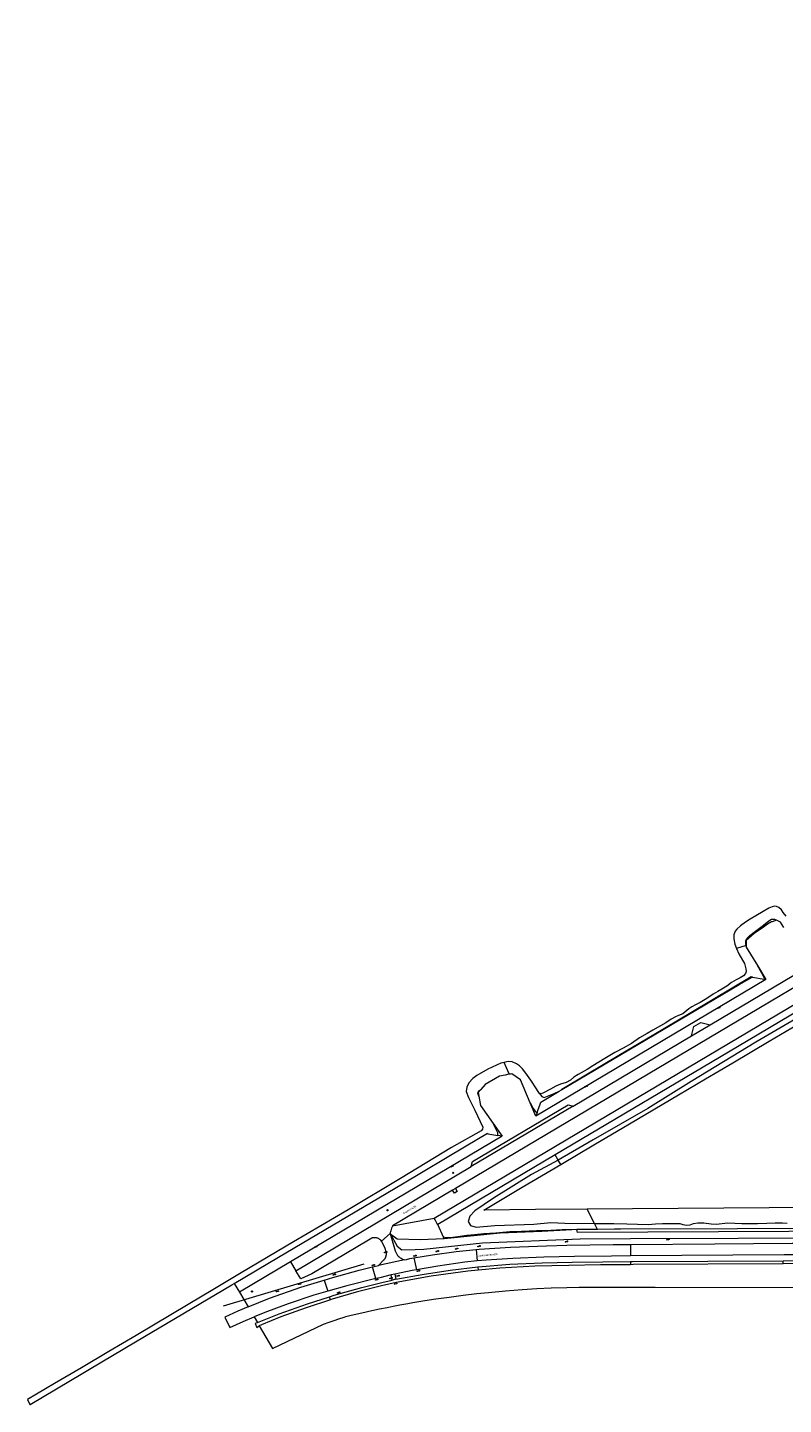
# Model space of a CAD drawing. Header units: metres. Extents: x 138165 to 154469, y 480134 to 494189.
# Tile 55 of 256: x 142538 to 143030, y 491959 to 492855. Entities that reach past the tile are written whole.
import ezdxf

# ---------------------------------------------------------------- set-up
doc = ezdxf.new("R2010")
doc.units = ezdxf.units.M
doc.header["$LTSCALE"] = 0.001
doc.header["$MEASUREMENT"] = 0
for name, color, linetype, lineweight in [('Level 5', 7, 'Continuous', 0), ('TOP-L-topo objecten punt', 7, 'Continuous', 0), ('TOP-L-topo objecten vlak', 7, 'Continuous', 0), ('TOP-L-verharding vangrail', 7, 'Continuous', 0), ('TOP-T-topo huisnummering naamgeving', 7, 'Continuous', 0)]:
    doc.layers.add(name, color=color, linetype=linetype, lineweight=lineweight)
doc.styles.add('Style-INTL_ISO', font='INTL_ISO.shx')
doc.styles.add('Style-STANDARD', font='STANDARD.shx')

# ---------------------------------------------------------------- blocks, each defined once
blk = doc.blocks.new('*U13')
at = {"layer": 'Level 5', "color": 7, "linetype": 'Continuous', "lineweight": 0}
blk.add_circle((0, 0), 0.0415, dxfattribs=at)
blk = doc.blocks.new('150')
at = {"layer": 'Level 5', "color": 7, "linetype": 'Continuous', "lineweight": 0}
blk.add_blockref('*U13', (0, 0), dxfattribs=at)
blk = doc.blocks.new('17')
at = {"layer": 'TOP-L-topo objecten punt', "color": 7, "linetype": 'Continuous', "lineweight": 0}
blk.add_circle((0, 0), 0.025, dxfattribs=at)
at = {"layer": 'TOP-L-topo objecten punt', "color": 7, "linetype": 'Continuous', "lineweight": 0, "style": 'Style-STANDARD'}
blk.add_text('HP', height=0.06, dxfattribs=at).set_placement((0.0483, 0))
blk = doc.blocks.new('14')
at = {"layer": 'TOP-L-topo objecten punt', "color": 7, "linetype": 'Continuous', "lineweight": 0}
blk.add_circle((0, 0), 0.025, dxfattribs=at)
at = {"layer": 'TOP-L-topo objecten punt', "color": 7, "linetype": 'Continuous', "lineweight": 0, "style": 'Style-STANDARD'}
blk.add_text('VB', height=0.06, dxfattribs=at).set_placement((0.0483, 0))
blk = doc.blocks.new('11')
at = {"layer": 'TOP-L-topo objecten punt', "color": 7, "linetype": 'Continuous', "lineweight": 0}
blk.add_circle((0, 0), 0.025, dxfattribs=at)
at = {"layer": 'TOP-L-topo objecten punt', "color": 7, "linetype": 'Continuous', "lineweight": 0, "style": 'Style-STANDARD'}
blk.add_text('AB', height=0.06, dxfattribs=at).set_placement((0.0483, 0))

msp = doc.modelspace()

# ---------------------------------------------------------------- linework, layer by layer
at = {"layer": 'TOP-L-topo objecten vlak', "flags": 128}
for points in [[(142982.29, 492206.31), (144000, 492810.01), (144075.91, 492855.02)], [(142802.57, 492080.44), (143469.1, 492475.78), (143539.69, 492517.65), (143542.83, 492519.51)], [(143245, 492354), (142816.4, 492099.8)], [(143196.74, 492308.58), (143000, 492191.92), (142881.44, 492121.62)], [(143198.99, 492305.3), (143179.37, 492293.89), (143144.17, 492272.95), (143112.66, 492254.06), (143087.42, 492239.23), (143070.05, 492229.12), (143043.3, 492213.29), (143011.91, 492194.97), (142969.96, 492169.37), (142941.65, 492151.88), (142906.09, 492131.41), (142883.39, 492118.17)], [(142884.96, 492115.38), (142906.48, 492128.1), (142929.67, 492141.81), (142961.64, 492160.7), (142979.27, 492171.13), (142996.91, 492181.55), (143020.67, 492195.59), (143046.58, 492210.91), (143074.89, 492227.64), (143101.71, 492243.49), (143124.5, 492256.96), (143152.4, 492273.46), (143180.26, 492289.92), (143200.8, 492302.07)], [(143031.66, 492276.9), (143029.74, 492279.3), (143028.62, 492281.09), (143027.05, 492282.54), (143025.42, 492283.22), (143024.28, 492283.48), (143022.7, 492283.13), (143020.48, 492282.06), (143016.66, 492279.91), (143012.07, 492277.15), (143008.3, 492274.95), (143005.32, 492273), (143002.1, 492270.66), (142999.69, 492268.51), (142998.51, 492267.25), (142997.68, 492264.77), (142997.63, 492262.22), (142998.37, 492258.7), (142999.42, 492255.86)], [(143005.76, 492257.88), (143005.46, 492258.81), (143005.45, 492260.81), (143006.07, 492262.34), (143008.14, 492264.31), (143011.69, 492267.26), (143016.89, 492271.18), (143020.43, 492273.91), (143022.21, 492274.96), (143024.16, 492274.96), (143026.04, 492274.16), (143026.27, 492273.97)], [(143026.27, 492273.97), (143025.48, 492274.32), (143022.54, 492273.34), (143022.19, 492273.36), (143019.62, 492271.78), (143017.07, 492269.86), (143010.9, 492265.69), (143005.76, 492261.19), (143005.76, 492257.88)], [(143030.14, 492269.52), (143028.14, 492273.13), (143026.27, 492273.97)], [(142999.42, 492255.86), (143000.96, 492252.35), (143003.4, 492248.36), (143004.6, 492246.12), (143005.58, 492242.63), (143005.8, 492240.95), (143005.31, 492239.71), (143003.9, 492238.2), (143001.85, 492236.92), (142999.08, 492235.55), (142996.08, 492233.71), (142993.15, 492231.47), (142989.95, 492229.54), (142987.18, 492227.85), (142984.15, 492226.16), (142980.07, 492223.45), (142975.83, 492220.85), (142972.68, 492219.23), (142970.43, 492218.08), (142968.46, 492216.64), (142964.52, 492213.45), (142961.63, 492212.29), (142959.77, 492211.54), (142956.9, 492209.88), (142953.35, 492207.6), (142949.85, 492205.57), (142944.93, 492202.8), (142941.3, 492200.64), (142936.36, 492197.76), (142931.13, 492194.12), (142925.72, 492191.07), (142920.24, 492188.37), (142913.75, 492184.37), (142905.97, 492179.51), (142902.3, 492177.27), (142896.36, 492173.9), (142893.53, 492172.22), (142891.42, 492170.32), (142888.54, 492168.73), (142884.88, 492167.68), (142881.78, 492166.47), (142878.23, 492164.47), (142873.75, 492162.11), (142872.25, 492161.29), (142870.98, 492161.77)], [(143005.76, 492257.88), (142999.42, 492255.86)], [(143005.76, 492257.88), (143005.76, 492256.7), (143013.04, 492244.86)], [(143017.42, 492236.03), (143017.63, 492236.56), (143015.82, 492239.83), (143013.04, 492244.86)], [(143013.04, 492244.86), (143018.59, 492235.83)], [(143018.59, 492235.83), (142868.7, 492146.93)], [(142885.77, 492164.12), (142885.62, 492164.39), (142901.29, 492173.8), (142922.76, 492186.46), (142945.65, 492199.99), (142969.73, 492214.28), (142984.15, 492222.97), (143008.97, 492237.66), (143009.55, 492237.38), (143009.8, 492237.31)], [(142885.77, 492164.12), (143001.2, 492232.4), (143009.56, 492237.35), (143009.8, 492237.31)], [(143009.8, 492237.31), (143017.42, 492236.03)], [(143018.59, 492235.83), (143017.42, 492236.03)], [(142970.18, 492199.12), (142971.7, 492205.21), (142976.21, 492207.82), (142982.29, 492206.31)], [(142893.09, 492153.39), (142970.18, 492199.12)], [(142970.18, 492199.12), (142982.29, 492206.31)], [(142848.11, 492181.86), (142846.03, 492181.4), (142837.45, 492177.46), (142830.38, 492173.31), (142827.68, 492171.36), (142825.1, 492168.62), (142823.84, 492165.68), (142823.5, 492162.96), (142824.87, 492159.07), (142829, 492150.77), (142834.18, 492139.74), (142834.12, 492138.41), (142833.14, 492137.41), (142813.92, 492126.39), (142780.74, 492106.33), (142746.58, 492085.87), (142728.82, 492075.46), (142711.06, 492065.04), (142676.88, 492044.83), (142659.69, 492034.61), (142642.49, 492024.38), (142608.55, 492004.14), (142590.75, 491993.68), (142572.96, 491983.22), (142555.43, 491972.93), (142537.9, 491962.64), (142539.51, 491959.34), (142539.53, 491959.31), (142573.85, 491979.71), (142578.31, 491982.35), (142608.11, 492000), (142670.81, 492037.12), (142672.42, 492038.08)], [(142870.98, 492161.77), (142869.18, 492164.66), (142865.43, 492170.25), (142862.31, 492174.89), (142860.18, 492177.61), (142858.1, 492179.7), (142856.2, 492180.86), (142853.3, 492182.1), (142850.84, 492182.44), (142848.11, 492181.86)], [(142851.32, 492174.33), (142849.65, 492178.23), (142848.11, 492181.86)], [(142848.75, 492173.6), (142845.22, 492172.92), (142835.81, 492167.46), (142833.05, 492164.25)], [(142848.75, 492173.6), (142849.1, 492173.79), (142851.32, 492174.33)], [(142851.99, 492174.22), (142851.44, 492174.11), (142848.75, 492173.6)], [(142851.32, 492174.33), (142851.99, 492174.22)], [(142865.08, 492155.59), (142858.84, 492170.5), (142853.06, 492174.42), (142851.99, 492174.22)], [(142831.74, 492159.79), (142831.7, 492159.88), (142831.06, 492161.73), (142831.15, 492162.53), (142832.06, 492163.58), (142833.05, 492164.25)], [(142833.05, 492164.25), (142831.33, 492162.25), (142831.74, 492159.79)], [(142869.55, 492149.28), (142869.98, 492150.45), (142871.5, 492154.65), (142871.97, 492155.96), (142884.02, 492163.09)], [(142870.98, 492161.77), (142872.66, 492159.65), (142874.21, 492158.99), (142880.67, 492161.7), (142884.02, 492163.09)], [(142884.02, 492163.09), (142885.48, 492163.95), (142885.77, 492164.12)], [(142826.7, 492114.01), (142827.53, 492117.28), (142889.87, 492154.22), (142893.09, 492153.39)], [(142831.74, 492159.79), (142832.76, 492153.74), (142841.11, 492142.09)], [(142865.08, 492155.59), (142867.14, 492151.9), (142868.3, 492150.02), (142869.46, 492149.24), (142869.55, 492149.28)], [(142868.7, 492146.93), (142865.08, 492155.59)], [(142893.09, 492153.39), (142826.7, 492114.01)], [(142869.55, 492149.28), (142868.7, 492146.93)], [(142844.11, 492134.37), (142843.96, 492136.09), (142841.11, 492142.09)], [(142841.11, 492142.09), (142846.95, 492133.93)], [(142672.42, 492038.08), (142701.24, 492055.15), (142781.9, 492102.91), (142823.44, 492127.51), (142837.31, 492135.72), (142837.59, 492135.39), (142844.11, 492134.37)], [(142846.95, 492133.93), (142709.07, 492052.15)], [(142846.95, 492133.93), (142844.11, 492134.37)], [(142881.44, 492121.62), (142804.98, 492076.28)], [(142883.39, 492118.17), (142881.44, 492121.62)], [(142712.54, 492046.29), (142826.7, 492114.01)], [(142883.39, 492118.17), (142866.04, 492108.95), (142841.13, 492093.4), (142829.11, 492085.31), (142825.76, 492081.73), (142824.71, 492078.3), (142826.19, 492075.72), (142829.85, 492074.7), (142842.08, 492075.68), (142867.45, 492076.7), (142878.45, 492077.67), (142887.66, 492077.32), (142906.96, 492077.07)], [(142902.14, 492086.3), (142868.52, 492086.05), (142834.91, 492085.8), (142859.94, 492100.59), (142884.96, 492115.38)], [(142884.96, 492115.38), (142883.39, 492118.17)], [(142814.59, 492098.64), (142775.55, 492075.53)], [(142816.4, 492099.8), (142814.59, 492098.64)], [(142816.4, 492099.8), (142817.54, 492097.81), (142815.84, 492096.77), (142814.59, 492098.64)], [(143139.37, 492088.06), (143109.72, 492087.84), (143080.06, 492087.62), (143050.41, 492087.4), (143020.75, 492087.18), (142991.1, 492086.96), (142961.44, 492086.74), (142931.79, 492086.52), (142902.14, 492086.3)], [(142906.96, 492077.07), (142902.14, 492086.3)], [(142775.55, 492075.53), (142775.39, 492075.24), (142775.2, 492074.86), (142775.04, 492074.52), (142774.78, 492073.91), (142774.53, 492073.2), (142774.29, 492072.33), (142774.15, 492071.66), (142774.07, 492071.12), (142774.02, 492070.69), (142774.01, 492070.63)], [(142775.55, 492075.53), (142802.57, 492080.44)], [(142804.98, 492076.28), (142804.44, 492077.21), (142803.28, 492079.31), (142802.57, 492080.44)], [(142808.59, 492068.07), (142804.98, 492076.28)], [(143400.37, 492073.52), (142895.95, 492071.16), (142895.49, 492073.12)], [(142906.96, 492077.07), (142919.61, 492077.07), (142927.96, 492076.76), (142941.93, 492076.41), (142946.59, 492076.82), (142951.14, 492077), (142955.6, 492076.92), (142959.54, 492076.99), (142962.5, 492076.99), (142964.41, 492076.38), (142967, 492075.87), (142969.24, 492076.23), (142971.31, 492076.94), (142974.14, 492077.49), (142978.18, 492077.45), (142982.86, 492076.84), (142986.22, 492076.53), (142993.84, 492077.4), (143002.83, 492077.13), (143006.81, 492077.07), (143013.1, 492077.03), (143019.22, 492077.32), (143024.52, 492077.46), (143029.32, 492077.53), (143032.38, 492077.29)], [(142908.82, 492073.19), (142906.96, 492077.07)], [(143148.89, 492074.4), (143000, 492073.65), (142923.96, 492073.26), (142919.96, 492073.24), (142908.82, 492073.19)], [(142768.4, 492065.58), (142768.38, 492065.6), (142767.95, 492066.08), (142767.64, 492066.37), (142767.33, 492066.61), (142766.99, 492066.85), (142766.67, 492067.04), (142766.26, 492067.25), (142765.87, 492067.42), (142765.49, 492067.55), (142765.08, 492067.65), (142764.69, 492067.73), (142764.41, 492067.77), (142764.01, 492067.8), (142763.52, 492067.79), (142763.12, 492067.77), (142762.69, 492067.7), (142762.28, 492067.61), (142761.95, 492067.42), (142759.96, 492066.24), (142722.97, 492044.37), (142715.72, 492041.12), (142712.54, 492046.29)], [(142766.47, 492049.73), (142769.73, 492053.19), (142769.88, 492053.33), (142770.02, 492053.48), (142770.15, 492053.63), (142770.28, 492053.78), (142770.4, 492053.94), (142770.52, 492054.11), (142770.63, 492054.27), (142770.74, 492054.45), (142770.84, 492054.62), (142770.93, 492054.8), (142771.01, 492054.98), (142771.09, 492055.17), (142771.17, 492055.36), (142771.23, 492055.55), (142771.29, 492055.74), (142771.34, 492055.93), (142771.38, 492056.13), (142771.42, 492056.33), (142771.45, 492056.53), (142771.47, 492056.73), (142771.48, 492056.93), (142771.49, 492057.13), (142771.49, 492057.33), (142771.48, 492057.53), (142771.47, 492057.74), (142771.45, 492057.94), (142771.42, 492058.14), (142771.38, 492058.33), (142771.33, 492058.53), (142770.68, 492060.72), (142769.51, 492063.55), (142768.4, 492065.58)], [(142774.01, 492070.63), (142768.4, 492065.58)], [(142774.01, 492070.63), (142778.6, 492062.28), (142781.53, 492059.84), (142790.31, 492060.08), (142795.92, 492060.33), (142833.98, 492064.47), (142897.58, 492067.13), (142930.42, 492067.26), (143000.46, 492067.53), (143186.54, 492068.23), (143210.83, 492068.33), (143413.89, 492069.1), (143419.47, 492070.16), (143427.26, 492069.48), (143441.98, 492071.31), (143445.05, 492071.55)], [(142774.01, 492070.63), (142774.84, 492067.46), (142777.26, 492059.31), (142778.44, 492056.7), (142778.63, 492056.48), (142778.83, 492056.26), (142779.03, 492056.04), (142779.23, 492055.84), (142779.45, 492055.64), (142779.66, 492055.44), (142779.89, 492055.25), (142780.11, 492055.06), (142780.34, 492054.88), (142780.58, 492054.71), (142780.82, 492054.54), (142781.06, 492054.38), (142781.31, 492054.23), (142781.57, 492054.08), (142781.82, 492053.94), (142782.08, 492053.8), (142782.34, 492053.67), (142782.61, 492053.55), (142783.22, 492053.3)], [(142809.06, 492067), (142793.48, 492066.42), (142778.48, 492066.94), (142775.89, 492068.69), (142774.01, 492070.63)], [(142892.15, 492072.92), (142885.84, 492072.97), (142878.47, 492072.56), (142869.28, 492072.24), (142859.4, 492071.77), (142851.76, 492071.61), (142842.66, 492070.82), (142835.03, 492070.2), (142828.91, 492069.72), (142823.83, 492069.23), (142818.07, 492068.4), (142813.24, 492067.8), (142810.6, 492067.7), (142808.59, 492068.07)], [(142809.06, 492067), (142808.59, 492068.07)], [(142892.15, 492072.92), (142872.64, 492071.74), (142845.62, 492070.77), (142809.06, 492067)], [(142895.49, 492073.12), (142892.15, 492072.92)], [(142908.82, 492073.19), (142895.49, 492073.12)], [(142789.42, 492054.66), (142801.49, 492056.61), (142817.03, 492058.74), (142829.92, 492060.07)], [(142829.92, 492060.07), (142831.87, 492060.27), (142852.24, 492061.68), (142875.8, 492062.59), (142889.07, 492062.99), (142919.03, 492063.38), (142930.33, 492063.46)], [(142829.92, 492060.07), (142830.67, 492052.64)], [(142930.37, 492055.94), (142918.13, 492055.85), (142893.98, 492055.64), (142874.03, 492055.07), (142853.78, 492054.28), (142836.47, 492053.21), (142830.67, 492052.64)], [(142930.33, 492063.46), (142985.4, 492063.86), (143035.64, 492064.15), (143044.92, 492064.18)], [(142930.33, 492063.46), (142930.37, 492055.94)], [(143044.95, 492056.71), (143030.35, 492056.65), (142930.37, 492055.94)], [(142709.07, 492052.15), (142675.8, 492032.41)], [(142709.07, 492052.15), (142712.54, 492046.29)], [(142730.97, 492040.22), (142736.61, 492041.95), (142753.77, 492046.58), (142762.55, 492048.8)], [(142831.26, 492046.68), (142824.44, 492046.06), (142800.75, 492042.74), (142777.78, 492038.63), (142768.32, 492036.54), (142751.79, 492032.27), (142736.2, 492027.81), (142735.21, 492027.48)], [(142762.55, 492048.8), (142765.53, 492049.55), (142766.47, 492049.73)], [(142764.61, 492041.24), (142762.55, 492048.8)], [(142783.22, 492053.3), (142766.47, 492049.73)], [(142791.1, 492046.87), (142788.36, 492046.35), (142781.03, 492044.94), (142776.94, 492044.11)], [(142777.73, 492040.71), (142794.88, 492043.79), (142812.94, 492046.68), (142831.05, 492048.86)], [(142783.22, 492053.3), (142784.57, 492053.7), (142786.72, 492054.17), (142789.42, 492054.66)], [(142789.42, 492054.66), (142791.1, 492046.87)], [(142830.67, 492052.64), (142822.46, 492051.83), (142805.05, 492049.22), (142791.1, 492046.87)], [(142831.05, 492048.86), (142831.16, 492048.87), (142851.95, 492050.54), (142872.87, 492051.38), (142892.43, 492051.87), (142912.38, 492052.14), (142930.39, 492052.27)], [(142831.05, 492048.86), (142831.26, 492046.68)], [(142930.4, 492050.24), (142910.94, 492050.07), (142890.17, 492049.78), (142868.13, 492049.22), (142845.28, 492047.97), (142831.26, 492046.68)], [(142930.39, 492052.27), (142931.79, 492052.27), (143029.74, 492052.78), (143029.82, 492052.78)], [(142930.39, 492052.27), (142930.4, 492050.24)], [(143029.83, 492050.7), (143029.58, 492050.7), (142932.1, 492050.26), (142930.4, 492050.24)], [(143029.82, 492052.78), (143121.11, 492053.04), (143129.1, 492053.08)], [(143029.83, 492050.7), (143029.82, 492052.78)], [(143129.11, 492051.03), (143121.29, 492050.99), (143029.83, 492050.7)], [(142672.42, 492038.08), (142675.8, 492032.41)], [(142681.58, 492022.73), (142695.35, 492028.36), (142715.86, 492035.59), (142730.97, 492040.22)], [(142730.97, 492040.22), (142733.39, 492032.96)], [(142764.61, 492041.24), (142745.7, 492036.47), (142733.39, 492032.96)], [(142734.57, 492029.41), (142737.55, 492030.38), (142755.58, 492035.47), (142768.64, 492038.71), (142775.36, 492040.2)], [(142774.56, 492043.58), (142767.33, 492041.78), (142764.61, 492041.24)], [(142776.94, 492044.11), (142774.56, 492043.58)], [(142775.36, 492040.2), (142774.56, 492043.58)], [(142777.73, 492040.71), (142775.36, 492040.2)], [(142776.94, 492044.11), (142777.73, 492040.71)], [(142675.8, 492032.41), (142681.58, 492022.73)], [(142733.39, 492032.96), (142724.27, 492030.37), (142707.57, 492024.8), (142692.4, 492019.14), (142685.46, 492016.22)], [(142687.66, 492012.54), (142701.77, 492018.17), (142720.05, 492024.73), (142734.57, 492029.41)], [(142688.78, 492010.36), (142697.45, 491995.72), (142730.55, 492011.55), (142734.24, 492012.85), (142737.61, 492014.02), (142740.61, 492015.04), (142744, 492016.18), (142745.09, 492016.53), (142748.63, 492017.37), (142755.61, 492018.98), (142762.04, 492020.39), (142767.05, 492021.44), (142771.93, 492022.43), (142775.98, 492023.22), (142780.25, 492024.03), (142785.41, 492024.97), (142788.73, 492025.55), (142796.62, 492026.87), (142803.75, 492027.98), (142812.28, 492029.21), (142821.46, 492030.41), (142830.36, 492031.45), (142837.98, 492032.25), (142848.98, 492033.25), (142859.96, 492034.07), (142869.52, 492034.65), (142878.75, 492035.07), (142888.94, 492035.4), (142897.04, 492035.54), (142899.46, 492035.57), (142902.56, 492035.59), (142906.45, 492035.6), (142909.66, 492035.59), (142911.36, 492035.57), (142912.94, 492035.57), (142946.49, 492035.52), (143082.31, 492035.35)], [(142735.21, 492027.48), (142734.57, 492029.41)], [(142681.58, 492022.73), (142674.84, 492019.98), (142666.43, 492016.07), (142669.57, 492009.32), (142678.31, 492013.21), (142685.46, 492016.22)], [(142735.21, 492027.48), (142719.23, 492022.27), (142702.85, 492016.34), (142690.3, 492011.19), (142688.78, 492010.36)], [(142685.46, 492016.22), (142687.66, 492012.54)], [(142687.66, 492012.54), (142686.03, 492011.89), (142687.16, 492009.46), (142688.78, 492010.36)]]:
    msp.add_lwpolyline(points, dxfattribs=at)
at = {"layer": 'TOP-L-verharding vangrail', "flags": 128}
msp.add_lwpolyline([(142665.46, 492023.44), (142756.97, 492050.87)], dxfattribs=at)

# ---------------------------------------------------------------- block references
at = {"layer": 'TOP-L-topo objecten punt', "xscale": 10, "yscale": 10, "zscale": 10}
for name, p in [('17', (142987.14, 492217.16)), ('17', (142900.81, 492165.99)), ('17', (142813.65, 492114.03)), ('150', (142814.96, 492109.96)), ('150', (142772.21, 492085.66)), ('14', (142888.18, 492065.12)), ('11', (142954.18, 492066.51)), ('17', (142724.92, 492061.56)), ('14', (142770.49, 492058.23)), ('14', (142789.52, 492055.86)), ('14', (142804.03, 492058.85)), ('14', (142816.71, 492060.44)), ('14', (142831.23, 492062.01)), ('14', (142762.36, 492049.8)), ('14', (142791.67, 492046.04)), ('11', (142714.41, 492037.56)), ('14', (142737, 492043.59)), ('14', (142764.61, 492040.36)), ('14', (142774.02, 492041.3)), ('14', (142776.91, 492037.7)), ('14', (142778.6, 492042.85)), ('150', (142684.02, 492032.79)), ('11', (142700.04, 492032.72)), ('14', (142739.91, 492031.93))]:
    msp.add_blockref(name, p, dxfattribs=at)

# ---------------------------------------------------------------- texts
at = {"layer": 'TOP-T-topo huisnummering naamgeving', "style": 'Style-INTL_ISO'}
for s, rotation, p in [('Dashorstdijk', 30.5, (142782.85, 492083.01)), ('Oostvaardersdijk', 5.7, (142831.03, 492055.33))]:
    msp.add_text(s, height=1.25, rotation=rotation, dxfattribs=at).set_placement(p)

doc.saveas('drawing.dxf')
